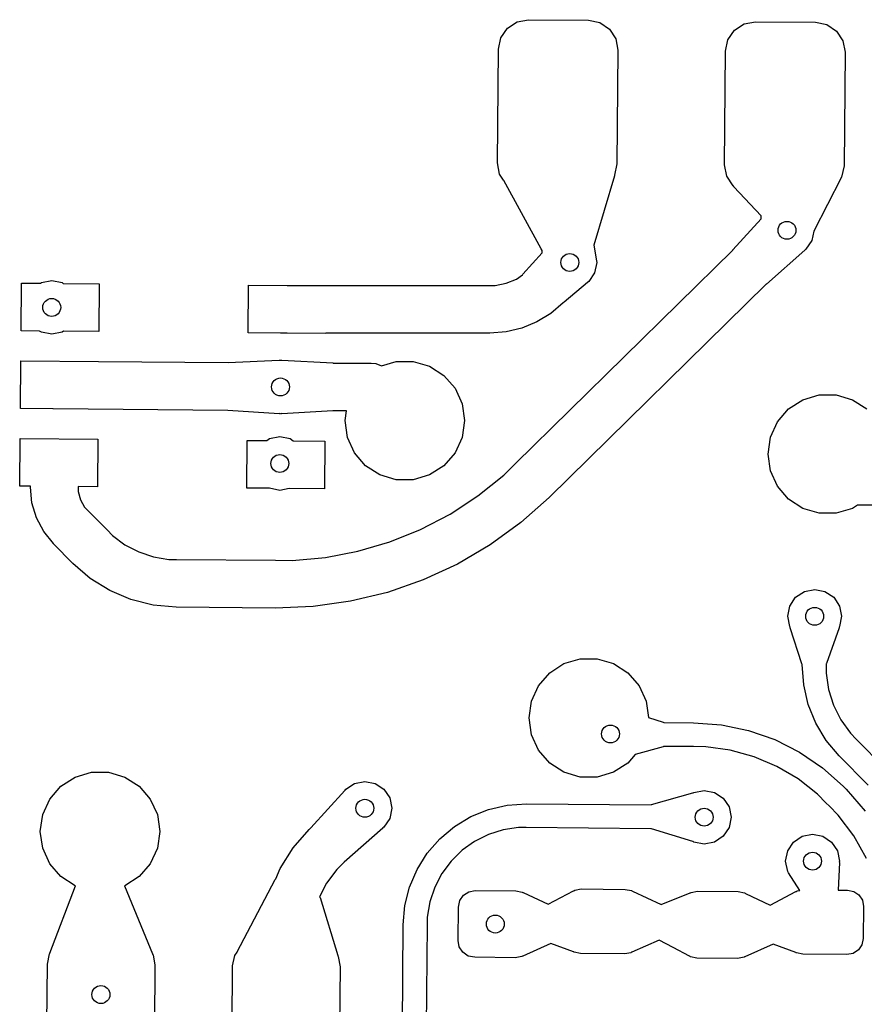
# Model space of a CAD drawing. Extents: x 123.6 to 185.8, y -114.3 to -69.
# Tile 6 of 16: x 139.3 to 146.4, y -77.4 to -69.2. Entities that reach past the tile are written whole.
import ezdxf

# ---------------------------------------------------------------- set-up
doc = ezdxf.new("R2010")
doc.units = 0
doc.layers.add('BLACK', color=7, linetype='CONTINUOUS')

msp = doc.modelspace()

# ---------------------------------------------------------------- linework, layer by layer
at = {"layer": 'BLACK', "linetype": 'CONTINUOUS'}
for p, q in [((143.490539, -69.181463), (143.586372, -69.163269)), ((143.586372, -69.163269), (144.086353, -69.167632)), ((144.086353, -69.167632), (144.181855, -69.187496)), ((143.354064, -69.315577), (143.408963, -69.234947)), ((143.408963, -69.234947), (143.490539, -69.181463)), ((144.181855, -69.187496), (144.262485, -69.242395)), ((144.262485, -69.242395), (144.315968, -69.323971)), ((145.253992, -69.332157), (145.308891, -69.251527)), ((145.308891, -69.251527), (145.390467, -69.198043)), ((145.390467, -69.198043), (145.4863, -69.179849)), ((145.4863, -69.179849), (145.986281, -69.184212)), ((145.986281, -69.184212), (146.081783, -69.204076)), ((146.081783, -69.204076), (146.162413, -69.258975)), ((143.3342, -69.411078), (143.354064, -69.315577)), ((144.315968, -69.323971), (144.334162, -69.419804)), ((145.234128, -69.427658), (145.253992, -69.332157)), ((146.162413, -69.258975), (146.215896, -69.340551)), ((143.32591, -70.361042), (143.3342, -69.411078)), ((146.215896, -69.340551), (146.23409, -69.436384)), ((144.334162, -69.419804), (144.325872, -70.369768)), ((145.225838, -70.377622), (145.234128, -69.427658)), ((146.23409, -69.436384), (146.2258, -70.386348)), ((143.344104, -70.456875), (143.32591, -70.361042)), ((144.325872, -70.369768), (144.306008, -70.465269)), ((145.244032, -70.473455), (145.225838, -70.377622)), ((146.2258, -70.386348), (146.205936, -70.481849)), ((143.377591, -70.507952), (143.344104, -70.456875)), ((144.304216, -70.471258), (144.13085, -71.050969)), ((144.304655, -70.46901), (144.304216, -70.471258)), ((144.306008, -70.465269), (144.304283, -70.467801)), ((144.304283, -70.467801), (144.304655, -70.46901)), ((145.297515, -70.555031), (145.244032, -70.473455)), ((146.202378, -70.488717), (145.972074, -70.933389)), ((146.20323, -70.485822), (146.202378, -70.488717)), ((146.205936, -70.481849), (146.20323, -70.485822)), ((143.377733, -70.509243), (143.377591, -70.507952)), ((143.691865, -71.0818), (143.377733, -70.509243)), ((145.302637, -70.558519), (145.297515, -70.555031)), ((145.30388, -70.561803), (145.302637, -70.558519)), ((145.5338, -70.806436), (145.30388, -70.561803)), ((145.531666, -70.831073), (145.5338, -70.806436)), ((145.294944, -71.091186), (145.531666, -70.831073)), ((145.972074, -70.933389), (145.956243, -71.012981)), ((144.13085, -71.050969), (144.153592, -71.182394)), ((145.956243, -71.012981), (145.907469, -71.085976)), ((143.476896, -72.878641), (145.294392, -71.092592)), ((143.537277, -71.295069), (143.700932, -71.114972)), ((143.69977, -71.096209), (143.691865, -71.0818)), ((143.700932, -71.114972), (143.69977, -71.096209)), ((145.294392, -71.092592), (145.294944, -71.091186)), ((145.898144, -71.094177), (145.576175, -71.377356)), ((145.898653, -71.093702), (145.898144, -71.094177)), ((145.899722, -71.091151), (145.898653, -71.093702)), ((145.907469, -71.085976), (145.899722, -71.091151)), ((144.155952, -71.196028), (144.138825, -71.282132)), ((144.153592, -71.182394), (144.153405, -71.183224)), ((144.153405, -71.183224), (144.155952, -71.196028)), ((143.483757, -71.334842), (143.534518, -71.300928)), ((143.534463, -71.300651), (143.537277, -71.295069)), ((143.534518, -71.300928), (143.534463, -71.300651)), ((144.138825, -71.282132), (144.090051, -71.355127)), ((139.338975, -71.768891), (139.342466, -71.368906)), ((139.342466, -71.368906), (139.501209, -71.370291)), ((139.501209, -71.370291), (139.509597, -71.364687)), ((139.509597, -71.364687), (139.595701, -71.34756)), ((139.595701, -71.34756), (139.681805, -71.364687)), ((139.681805, -71.364687), (139.692693, -71.371962)), ((139.692693, -71.371962), (139.992441, -71.374579)), ((139.992441, -71.374579), (139.98895, -71.774564)), ((141.238903, -71.785471), (141.242394, -71.385486)), ((141.242394, -71.385486), (141.566522, -71.388315)), ((141.566522, -71.388315), (143.261276, -71.388315)), ((143.261276, -71.388315), (143.26128, -71.388315)), ((143.26128, -71.388315), (143.261283, -71.388315)), ((143.261283, -71.388315), (143.261283, -71.388285)), ((143.261283, -71.388285), (143.307541, -71.388287)), ((143.307541, -71.388287), (143.398281, -71.370242)), ((143.398281, -71.370242), (143.483757, -71.334842)), ((145.574839, -71.377811), (143.757259, -73.163942)), ((144.080211, -71.363289), (143.882676, -71.527145)), ((144.080978, -71.362593), (144.080211, -71.363289)), ((144.081795, -71.360643), (144.080978, -71.362593)), ((144.090051, -71.355127), (144.081795, -71.360643)), ((145.576175, -71.377356), (145.574839, -71.377811)), ((143.876219, -71.533601), (143.772446, -71.622221)), ((143.87622, -71.533602), (143.876219, -71.533601)), ((143.876222, -71.533598), (143.87622, -71.533602)), ((143.876229, -71.533593), (143.876222, -71.533598)), ((143.882676, -71.527145), (143.876229, -71.533593)), ((143.772446, -71.622221), (143.656087, -71.693516)), ((143.656087, -71.693516), (143.530008, -71.745733)), ((139.494352, -71.770247), (139.338975, -71.768891)), ((139.509597, -71.780433), (139.494352, -71.770247)), ((139.595701, -71.79756), (139.509597, -71.780433)), ((139.681805, -71.780433), (139.595701, -71.79756)), ((139.694435, -71.771993), (139.681805, -71.780433)), ((139.98895, -71.774564), (139.694435, -71.771993)), ((141.51086, -71.787844), (141.238903, -71.785471)), ((141.515636, -71.788315), (141.51086, -71.787844)), ((141.56475, -71.788315), (141.515636, -71.788315)), ((141.888878, -71.791144), (141.56475, -71.788315)), ((141.888903, -71.788315), (141.888878, -71.791144)), ((143.261269, -71.788315), (141.888903, -71.788315)), ((143.261276, -71.788315), (143.261269, -71.788315)), ((143.262816, -71.788163), (143.261276, -71.788315)), ((143.397313, -71.777583), (143.262816, -71.788163)), ((143.530008, -71.745733), (143.397313, -71.777583)), ((139.333303, -72.418866), (139.336794, -72.018881)), ((139.336794, -72.018881), (139.986769, -72.024554)), ((139.986769, -72.024554), (139.986765, -72.02499)), ((139.986765, -72.02499), (141.071775, -72.034459)), ((141.071775, -72.034459), (141.073159, -72.033855)), ((141.073159, -72.033855), (141.497768, -72.013865)), ((141.497768, -72.013865), (141.50108, -72.015057)), ((141.50108, -72.015057), (141.509964, -72.013291)), ((141.509964, -72.013291), (141.518927, -72.015073)), ((141.518927, -72.015073), (141.521661, -72.013956)), ((141.521661, -72.013956), (141.522258, -72.013974)), ((141.522258, -72.013974), (141.948913, -72.037677)), ((141.948913, -72.037677), (141.95019, -72.038291)), ((141.95019, -72.038291), (142.268291, -72.038291)), ((142.268291, -72.038291), (142.307309, -72.042134)), ((142.307309, -72.042134), (142.354384, -72.061633)), ((142.354384, -72.061633), (142.478843, -72.025089)), ((142.478843, -72.025089), (142.621157, -72.025089)), ((142.621157, -72.025089), (142.757708, -72.065184)), ((142.757708, -72.065184), (142.87743, -72.142125)), ((142.87743, -72.142125), (142.970627, -72.24968)), ((142.970627, -72.24968), (143.029746, -72.379134)), ((143.029746, -72.379134), (143.05, -72.52)), ((145.76257, -72.422125), (145.882292, -72.345184)), ((145.882292, -72.345184), (146.018843, -72.305089)), ((146.018843, -72.305089), (146.161157, -72.305089)), ((146.161157, -72.305089), (146.297708, -72.345184)), ((146.297708, -72.345184), (146.41743, -72.422125)), ((139.603869, -72.421227), (139.333303, -72.418866)), ((139.608291, -72.421702), (139.603869, -72.421227)), ((141.068399, -72.434444), (139.608291, -72.421702)), ((141.069666, -72.435067), (141.068399, -72.434444)), ((141.497571, -72.462496), (141.069666, -72.435067)), ((141.498267, -72.46252), (141.497571, -72.462496)), ((141.500825, -72.461473), (141.498267, -72.46252)), ((141.509964, -72.463291), (141.500825, -72.461473)), ((141.519052, -72.461483), (141.509964, -72.463291)), ((141.522258, -72.462607), (141.519052, -72.461483)), ((141.948913, -72.438904), (141.522258, -72.462607)), ((141.950284, -72.438291), (141.948913, -72.438904)), ((142.061748, -72.438291), (141.950284, -72.438291)), ((142.05, -72.52), (142.061748, -72.438291)), ((145.669373, -72.52968), (145.76257, -72.422125)), ((142.070254, -72.660866), (142.05, -72.52)), ((143.05, -72.52), (143.029746, -72.660866)), ((145.610254, -72.659134), (145.669373, -72.52968)), ((139.327631, -73.068841), (139.331122, -72.668856)), ((139.331122, -72.668856), (139.981097, -72.674529)), ((139.981097, -72.674529), (139.977606, -73.074514)), ((141.227559, -73.085421), (141.23105, -72.685436)), ((141.23105, -72.685436), (141.395106, -72.686867)), ((141.395106, -72.686867), (141.418266, -72.671393)), ((141.418266, -72.671393), (141.50437, -72.654266)), ((141.50437, -72.654266), (141.590474, -72.671393)), ((141.590474, -72.671393), (141.616525, -72.6888)), ((141.616525, -72.6888), (141.881025, -72.691109)), ((141.881025, -72.691109), (141.877534, -73.091094)), ((142.129373, -72.79032), (142.070254, -72.660866)), ((143.029746, -72.660866), (142.970627, -72.79032)), ((145.59, -72.8), (145.610254, -72.659134)), ((142.22257, -72.897875), (142.129373, -72.79032)), ((142.970627, -72.79032), (142.87743, -72.897875)), ((143.377781, -72.976038), (143.476896, -72.87864)), ((143.476896, -72.87864), (143.476896, -72.878641)), ((145.610254, -72.940866), (145.59, -72.8)), ((142.342292, -72.974816), (142.22257, -72.897875)), ((142.87743, -72.897875), (142.757708, -72.974816)), ((145.669373, -73.07032), (145.610254, -72.940866)), ((142.478843, -73.014911), (142.342292, -72.974816)), ((142.621157, -73.014911), (142.478843, -73.014911)), ((142.757708, -72.974816), (142.621157, -73.014911)), ((143.161412, -73.150467), (143.377781, -72.976038)), ((139.417668, -73.069626), (139.327631, -73.068841)), ((139.430306, -73.208707), (139.41764, -73.07874)), ((139.41764, -73.07874), (139.417668, -73.07874)), ((139.417668, -73.078728), (139.417668, -73.069626)), ((139.417668, -73.078736), (139.417668, -73.078728)), ((139.417668, -73.07874), (139.417668, -73.078736)), ((139.817639, -73.079016), (139.81759, -73.114334)), ((139.81759, -73.114334), (139.835831, -73.183195)), ((139.817668, -73.078728), (139.817639, -73.079016)), ((139.977606, -73.074514), (139.817668, -73.073118)), ((139.817668, -73.073118), (139.817668, -73.078728)), ((141.418184, -73.087084), (141.227559, -73.085421)), ((141.418266, -73.087139), (141.418184, -73.087084)), ((141.50437, -73.104266), (141.418266, -73.087139)), ((141.583492, -73.088527), (141.50437, -73.104266)), ((141.877534, -73.091094), (141.583492, -73.088527)), ((145.76257, -73.177875), (145.669373, -73.07032)), ((139.467811, -73.333787), (139.430306, -73.208707)), ((139.835831, -73.183195), (139.871095, -73.245091)), ((142.928988, -73.302848), (143.161412, -73.150467)), ((143.757249, -73.163949), (143.520643, -73.374662)), ((143.757259, -73.163942), (143.757249, -73.163949)), ((145.882292, -73.254816), (145.76257, -73.177875)), ((139.871095, -73.245091), (139.896099, -73.270457)), ((139.896099, -73.270457), (139.896101, -73.270461)), ((139.896101, -73.270461), (139.896111, -73.270469)), ((139.896111, -73.270469), (140.058184, -73.435395)), ((146.018843, -73.294911), (145.882292, -73.254816)), ((146.297708, -73.254816), (146.161157, -73.294911)), ((146.338536, -73.228577), (146.297708, -73.254816)), ((146.677185, -73.228577), (146.338536, -73.228577)), ((139.528747, -73.44928), (139.467811, -73.333787)), ((142.682747, -73.431714), (142.928988, -73.302848)), ((143.520643, -73.374662), (143.264515, -73.561174)), ((146.161157, -73.294911), (146.018843, -73.294911)), ((139.609851, -73.549642), (139.528747, -73.44928)), ((140.058184, -73.435395), (140.058185, -73.435397)), ((140.058185, -73.435397), (140.058187, -73.435398)), ((140.058187, -73.435398), (140.058191, -73.435394)), ((140.058191, -73.435394), (140.103753, -73.481759)), ((142.425062, -73.535823), (142.682747, -73.431714)), ((140.103753, -73.481759), (140.20826, -73.559093)), ((142.158412, -73.614174), (142.425062, -73.535823)), ((139.610811, -73.550833), (139.609851, -73.549642)), ((139.772884, -73.715759), (139.610811, -73.550833)), ((140.20826, -73.559093), (140.32358, -73.619125)), ((140.32358, -73.619125), (140.44687, -73.660378)), ((141.885367, -73.666012), (142.158412, -73.614174)), ((143.264515, -73.561174), (142.991338, -73.721683)), ((140.44687, -73.660378), (140.575097, -73.681836)), ((140.575097, -73.681836), (140.640099, -73.682403)), ((140.640099, -73.682403), (140.640099, -73.682404)), ((140.640099, -73.682404), (140.6401, -73.682404)), ((140.6401, -73.682404), (141.469599, -73.689643)), ((141.469599, -73.689643), (141.4696, -73.689623)), ((141.4696, -73.689623), (141.608555, -73.690836)), ((141.608555, -73.690836), (141.885367, -73.666012)), ((139.773141, -73.715974), (139.772884, -73.715759)), ((139.918073, -73.841965), (139.773141, -73.715974)), ((142.991338, -73.721683), (142.703745, -73.854643)), ((140.081218, -73.943912), (139.918073, -73.841965)), ((142.703745, -73.854643), (142.404503, -73.958775)), ((140.258302, -74.019081), (140.081218, -73.943912)), ((145.821077, -73.999924), (145.894072, -73.95115)), ((145.894072, -73.95115), (145.980176, -73.934023)), ((145.980176, -73.934023), (146.06628, -73.95115)), ((146.06628, -73.95115), (146.139275, -73.999924)), ((140.444965, -74.065622), (140.258302, -74.019081)), ((142.096497, -74.033074), (141.78269, -74.076825)), ((142.404503, -73.958775), (142.096497, -74.033074)), ((145.772303, -74.072919), (145.821077, -73.999924)), ((146.139275, -73.999924), (146.188049, -74.072919)), ((140.636555, -74.082382), (140.444965, -74.065622)), ((140.63661, -74.082388), (140.636555, -74.082382)), ((141.466106, -74.089626), (140.63661, -74.082388)), ((141.466107, -74.089627), (141.466106, -74.089626)), ((141.466108, -74.089627), (141.466107, -74.089626)), ((141.466107, -74.089626), (141.466107, -74.089627)), ((141.466494, -74.089592), (141.466108, -74.089627)), ((141.78269, -74.076825), (141.466494, -74.089592)), ((145.755176, -74.159023), (145.772303, -74.072919)), ((146.188049, -74.072919), (146.205176, -74.159023)), ((145.772303, -74.245127), (145.755176, -74.159023)), ((146.205176, -74.159023), (146.188049, -74.245127)), ((145.776009, -74.250673), (145.772303, -74.245127)), ((145.775643, -74.255376), (145.776009, -74.250673)), ((145.873981, -74.557148), (145.775643, -74.255376)), ((146.184398, -74.255531), (146.079339, -74.554962)), ((146.188049, -74.245127), (146.184276, -74.250772)), ((146.184276, -74.250772), (146.184398, -74.255531)), ((143.882292, -74.555184), (144.018843, -74.515089)), ((144.018843, -74.515089), (144.161157, -74.515089)), ((144.161157, -74.515089), (144.297708, -74.555184)), ((143.76257, -74.632125), (143.882292, -74.555184)), ((144.297708, -74.555184), (144.41743, -74.632125)), ((145.876659, -74.56145), (145.873981, -74.557148)), ((145.88843, -74.731847), (145.876627, -74.563139)), ((145.876627, -74.563139), (145.876645, -74.56314)), ((145.876645, -74.563135), (145.876659, -74.56145)), ((145.876645, -74.56314), (145.876645, -74.563135)), ((146.076617, -74.565064), (146.076019, -74.633956)), ((146.076637, -74.564881), (146.076617, -74.565064)), ((146.076697, -74.557912), (146.076637, -74.564881)), ((146.079339, -74.554962), (146.076697, -74.557912)), ((143.669373, -74.73968), (143.76257, -74.632125)), ((144.41743, -74.632125), (144.510627, -74.73968)), ((146.076019, -74.633956), (146.096446, -74.770601)), ((143.610254, -74.869134), (143.669373, -74.73968)), ((144.510627, -74.73968), (144.569746, -74.869134)), ((145.926479, -74.896632), (145.88843, -74.731847)), ((146.096446, -74.770601), (146.137996, -74.90237)), ((143.59, -75.01), (143.610254, -74.869134)), ((144.569746, -74.869134), (144.589636, -75.007468)), ((145.989836, -75.053436), (145.926479, -74.896632)), ((146.137996, -74.90237), (146.199647, -75.026016)), ((143.610254, -75.150866), (143.59, -75.01)), ((144.589636, -75.007468), (144.71364, -75.045517)), ((144.71364, -75.045517), (144.716683, -75.048031)), ((144.716683, -75.048031), (144.967357, -75.050219)), ((144.967357, -75.050219), (144.967359, -75.050219)), ((144.967359, -75.050219), (144.96736, -75.050219)), ((144.96736, -75.050219), (145.199276, -75.067459)), ((145.199276, -75.067459), (145.426956, -75.114824)), ((146.076941, -75.198399), (145.989836, -75.053436)), ((146.199647, -75.026016), (146.27988, -75.138497)), ((143.669373, -75.28032), (143.610254, -75.150866)), ((145.426956, -75.114824), (145.646507, -75.191501)), ((146.27988, -75.138497), (146.3283, -75.18777)), ((146.3283, -75.18777), (146.569786, -75.433507)), ((144.711839, -75.250476), (144.478532, -75.317358)), ((144.716028, -75.248032), (144.711839, -75.250476)), ((144.965609, -75.25021), (144.716028, -75.248032)), ((144.96561, -75.250211), (144.965609, -75.25021)), ((145.069024, -75.251116), (144.96561, -75.250211)), ((145.273847, -75.279908), (145.069024, -75.251116)), ((145.646507, -75.191501), (145.854171, -75.29618)), ((146.185625, -75.327921), (146.076941, -75.198399)), ((143.76257, -75.387875), (143.669373, -75.28032)), ((144.478532, -75.317358), (144.41743, -75.387875)), ((145.47316, -75.335188), (145.273847, -75.279908)), ((145.663552, -75.416011), (145.47316, -75.335188)), ((145.854171, -75.29618), (146.046395, -75.427069)), ((146.18565, -75.327952), (146.185625, -75.327921)), ((146.427134, -75.573687), (146.18565, -75.327952)), ((143.882292, -75.464816), (143.76257, -75.387875)), ((144.41743, -75.387875), (144.297708, -75.464816)), ((145.841765, -75.520994), (145.663552, -75.416011)), ((146.046395, -75.427069), (146.218985, -75.58112)), ((139.67257, -75.582125), (139.792292, -75.505184)), ((139.792292, -75.505184), (139.928843, -75.465089)), ((139.928843, -75.465089), (140.071157, -75.465089)), ((140.071157, -75.465089), (140.207708, -75.505184)), ((140.207708, -75.505184), (140.32743, -75.582125)), ((144.018843, -75.504911), (143.882292, -75.464816)), ((144.161157, -75.504911), (144.018843, -75.504911)), ((144.297708, -75.464816), (144.161157, -75.504911)), ((139.579373, -75.68968), (139.67257, -75.582125)), ((140.32743, -75.582125), (140.420627, -75.68968)), ((142.056906, -75.607137), (142.129901, -75.558363)), ((142.129901, -75.558363), (142.216005, -75.541236)), ((142.216005, -75.541236), (142.302109, -75.558363)), ((142.302109, -75.558363), (142.375104, -75.607137)), ((146.004751, -75.64834), (145.841765, -75.520994)), ((146.218985, -75.58112), (146.219916, -75.581898)), ((146.219916, -75.581898), (146.243269, -75.605662)), ((141.762579, -75.930545), (142.048689, -75.616165)), ((142.048689, -75.616165), (142.051875, -75.614666)), ((142.051875, -75.614666), (142.056906, -75.607137)), ((142.375104, -75.607137), (142.423878, -75.680132)), ((142.423878, -75.680132), (142.441005, -75.766236)), ((144.615131, -75.73469), (144.959362, -75.636009)), ((144.959362, -75.636009), (144.964237, -75.636564)), ((144.964237, -75.636564), (144.969357, -75.633144)), ((144.969357, -75.633144), (145.055461, -75.616017)), ((145.055461, -75.616017), (145.141565, -75.633144)), ((145.141565, -75.633144), (145.21456, -75.681918)), ((145.21456, -75.681918), (145.263334, -75.754913)), ((146.077235, -75.722106), (146.004751, -75.64834)), ((146.243269, -75.605662), (146.24327, -75.605663)), ((146.24327, -75.605663), (146.401943, -75.789812)), ((139.520254, -75.819134), (139.579373, -75.68968)), ((140.420627, -75.68968), (140.479746, -75.819134)), ((143.252037, -75.775286), (143.408274, -75.739217)), ((143.408274, -75.739217), (143.568229, -75.728033)), ((143.568229, -75.728033), (143.568229, -75.728034)), ((143.568229, -75.728034), (144.61094, -75.737133)), ((144.61094, -75.737133), (144.615131, -75.73469)), ((145.263334, -75.754913), (145.280461, -75.841017)), ((146.077264, -75.722078), (146.077235, -75.722106)), ((146.077266, -75.72208), (146.077264, -75.722078)), ((146.10062, -75.745845), (146.077266, -75.72208)), ((146.176803, -75.82337), (146.10062, -75.745845)), ((139.5, -75.96), (139.520254, -75.819134)), ((140.479746, -75.819134), (140.5, -75.96)), ((142.441005, -75.766236), (142.423878, -75.85234)), ((142.965925, -75.917939), (143.103367, -75.835353)), ((143.103367, -75.835353), (143.252037, -75.775286)), ((145.280461, -75.841017), (145.263334, -75.927121)), ((146.307629, -75.996981), (146.176803, -75.82337)), ((141.762027, -75.931951), (141.762579, -75.930545)), ((142.367357, -75.93051), (142.366288, -75.933061)), ((142.375104, -75.925335), (142.367357, -75.93051)), ((142.423878, -75.85234), (142.375104, -75.925335)), ((142.843097, -76.021005), (142.965925, -75.917939)), ((143.501804, -75.927461), (143.373865, -75.94658)), ((143.566471, -75.928024), (143.501804, -75.927461)), ((143.566481, -75.928025), (143.566471, -75.928024)), ((143.566482, -75.928026), (143.566481, -75.928025)), ((144.610288, -75.937135), (143.566482, -75.928026)), ((145.263334, -75.927121), (145.21456, -76.000116)), ((139.520254, -76.100866), (139.5, -75.96)), ((140.5, -75.96), (140.479746, -76.100866)), ((141.616592, -76.097353), (141.749943, -75.94395)), ((141.749943, -75.94395), (141.750521, -75.943259)), ((141.750521, -75.943259), (141.762027, -75.931951)), ((142.365779, -75.933536), (142.04381, -76.216715)), ((142.366288, -75.933061), (142.365779, -75.933536)), ((143.250492, -75.98548), (143.134724, -76.0432)), ((143.373865, -75.94658), (143.250492, -75.98548)), ((144.613331, -75.939649), (144.610288, -75.937135)), ((144.959228, -76.045782), (144.613331, -75.939649)), ((145.21456, -76.000116), (145.141565, -76.04889)), ((145.803185, -76.049846), (145.87618, -76.001072)), ((145.87618, -76.001072), (145.962284, -75.983945)), ((145.962284, -75.983945), (146.048388, -76.001072)), ((146.048388, -76.001072), (146.121383, -76.049846)), ((146.414675, -76.186182), (146.307629, -75.996981)), ((142.737885, -76.142011), (142.84308, -76.020994)), ((142.84308, -76.020994), (142.843094, -76.021008)), ((142.843094, -76.021008), (142.843097, -76.021005)), ((143.134724, -76.0432), (143.029411, -76.118321)), ((144.964357, -76.045549), (144.959228, -76.045782)), ((144.969357, -76.04889), (144.964357, -76.045549)), ((145.055461, -76.066017), (144.969357, -76.04889)), ((145.141565, -76.04889), (145.055461, -76.066017)), ((145.754411, -76.122841), (145.803185, -76.049846)), ((146.121383, -76.049846), (146.170157, -76.122841)), ((139.579373, -76.23032), (139.520254, -76.100866)), ((140.479746, -76.100866), (140.420627, -76.23032)), ((141.508401, -76.270489), (141.616592, -76.097353)), ((142.652917, -76.277995), (142.737885, -76.142011)), ((142.983209, -76.163695), (142.937131, -76.208978)), ((142.983278, -76.163656), (142.983209, -76.163695)), ((142.983279, -76.163656), (142.983278, -76.163656)), ((143.029411, -76.118321), (142.983279, -76.163656)), ((145.737284, -76.208945), (145.754411, -76.122841)), ((146.170157, -76.122841), (146.187284, -76.208945)), ((139.67257, -76.337875), (139.579373, -76.23032)), ((140.420627, -76.23032), (140.32743, -76.337875)), ((142.030897, -76.228572), (141.980316, -76.278279)), ((142.030885, -76.228559), (142.030884, -76.22856)), ((142.030884, -76.22856), (142.030897, -76.228572)), ((142.042473, -76.21717), (142.030885, -76.228559)), ((142.04381, -76.216715), (142.042473, -76.21717)), ((142.937131, -76.208978), (142.860186, -76.312967)), ((145.754411, -76.295049), (145.737284, -76.208945)), ((146.186742, -76.22111), (146.176515, -76.450823)), ((146.187284, -76.208945), (146.185545, -76.217686)), ((146.185545, -76.217686), (146.186754, -76.220642)), ((146.186754, -76.220642), (146.186742, -76.22111)), ((139.792292, -76.414816), (139.67257, -76.337875)), ((140.32743, -76.337875), (140.207708, -76.414816)), ((141.471225, -76.358062), (141.508401, -76.270489)), ((141.980316, -76.278279), (141.895949, -76.392291)), ((142.590268, -76.425597), (142.652917, -76.277995)), ((142.860186, -76.312967), (142.800457, -76.427714)), ((145.761916, -76.306281), (145.754411, -76.295049)), ((145.76201, -76.306791), (145.761916, -76.306281)), ((145.857034, -76.453627), (145.76201, -76.306791)), ((139.580432, -76.978146), (139.794477, -76.415457)), ((139.794477, -76.415457), (139.792292, -76.414816)), ((140.207708, -76.414816), (140.205907, -76.415344)), ((140.205907, -76.415344), (140.4397, -76.985417)), ((141.148163, -76.967227), (141.466636, -76.361881)), ((141.466636, -76.361881), (141.471225, -76.358062)), ((141.895949, -76.392291), (141.83591, -76.50762)), ((141.83591, -76.50762), (141.84111, -76.512912)), ((142.551481, -76.581183), (142.590268, -76.425597)), ((142.800457, -76.427714), (142.759413, -76.550392)), ((143.009944, -76.539617), (143.040687, -76.494465)), ((143.040687, -76.494465), (143.086369, -76.464514)), ((143.086369, -76.464514), (143.140036, -76.454325)), ((143.140036, -76.454325), (143.480023, -76.457292)), ((143.480023, -76.457292), (143.533504, -76.468416)), ((143.533504, -76.468416), (143.538232, -76.471635)), ((143.538232, -76.471635), (143.541617, -76.472251)), ((143.541617, -76.472251), (143.748679, -76.570148)), ((143.748679, -76.570148), (143.963094, -76.457603)), ((143.963094, -76.457603), (143.964946, -76.457434)), ((143.964946, -76.457434), (143.973428, -76.451874)), ((143.973428, -76.451874), (144.025177, -76.442049)), ((144.025177, -76.442049), (144.395163, -76.445278)), ((144.395163, -76.445278), (144.446733, -76.456004)), ((144.446733, -76.456004), (144.450921, -76.458856)), ((144.450921, -76.458856), (144.454425, -76.459562)), ((144.454425, -76.459562), (144.69477, -76.570744)), ((144.69477, -76.570744), (144.938436, -76.473905)), ((144.938436, -76.473905), (144.941499, -76.473949)), ((144.941499, -76.473949), (144.946385, -76.470746)), ((144.946385, -76.470746), (145.000052, -76.460557)), ((145.000052, -76.460557), (145.340039, -76.463524)), ((145.340039, -76.463524), (145.39352, -76.474648)), ((145.39352, -76.474648), (145.398248, -76.477867)), ((145.398248, -76.477867), (145.401633, -76.478483)), ((145.401633, -76.478483), (145.608695, -76.576379)), ((145.608695, -76.576379), (145.823111, -76.463835)), ((145.823111, -76.463835), (145.824961, -76.463667)), ((145.824961, -76.463667), (145.833444, -76.458106)), ((145.833444, -76.458106), (145.857034, -76.453627)), ((146.176515, -76.450823), (146.255179, -76.45151)), ((146.255179, -76.45151), (146.306749, -76.462236)), ((146.306749, -76.462236), (146.350289, -76.491882)), ((146.350289, -76.491882), (146.379171, -76.535933)), ((141.84111, -76.512912), (141.841446, -76.513859)), ((141.841446, -76.513859), (141.990647, -76.999445)), ((142.537518, -76.740847), (142.551481, -76.581183)), ((142.759413, -76.550392), (142.738067, -76.67798)), ((142.99882, -76.593098), (143.009944, -76.539617)), ((146.379171, -76.535933), (146.388996, -76.587683)), ((146.388996, -76.587683), (146.38664, -76.857672)), ((142.996376, -76.873087), (142.99882, -76.593098)), ((142.496163, -81.478962), (142.537511, -76.740916)), ((142.537511, -76.740916), (142.537518, -76.740847)), ((142.737503, -76.742662), (142.696156, -81.480637)), ((142.737504, -76.742658), (142.737503, -76.742658)), ((142.737503, -76.742658), (142.737503, -76.742662)), ((142.738067, -76.67798), (142.737504, -76.742658)), ((143.006565, -76.926754), (142.996376, -76.873087)), ((143.772234, -76.897146), (143.536982, -77.003388)), ((143.961553, -76.968533), (143.772234, -76.897146)), ((144.679114, -76.870816), (144.449956, -76.972006)), ((144.796061, -76.932546), (144.679114, -76.870816)), ((145.632249, -76.903377), (145.396997, -77.009619)), ((145.821569, -76.974765), (145.632249, -76.903377)), ((146.375913, -76.909243), (146.346267, -76.952783)), ((146.38664, -76.857672), (146.375913, -76.909243)), ((139.559509, -77.072104), (139.577387, -76.986152)), ((139.577387, -76.986152), (139.579891, -76.982473)), ((139.579891, -76.982473), (139.580432, -76.978146)), ((140.4397, -76.985417), (140.439689, -76.988504)), ((140.439689, -76.988504), (140.4431, -76.993707)), ((140.4431, -76.993707), (140.459474, -77.079957)), ((141.109449, -77.08563), (141.127327, -76.999678)), ((141.127327, -76.999678), (141.147583, -76.969928)), ((141.147583, -76.969928), (141.148163, -76.967227)), ((141.990647, -76.999445), (141.990303, -77.003059)), ((143.036516, -76.972437), (143.006565, -76.926754)), ((143.081668, -77.00318), (143.036516, -76.972437)), ((143.965867, -76.96924), (143.961553, -76.968533)), ((143.968895, -76.971302), (143.965867, -76.96924)), ((144.020465, -76.982028), (143.968895, -76.971302)), ((144.390451, -76.985257), (144.020465, -76.982028)), ((144.4422, -76.975432), (144.390451, -76.985257)), ((144.447333, -76.972066), (144.4422, -76.975432)), ((144.449956, -76.972006), (144.447333, -76.972066)), ((144.933378, -77.005028), (144.796061, -76.932546)), ((145.825883, -76.975472), (145.821569, -76.974765)), ((145.828911, -76.977534), (145.825883, -76.975472)), ((145.880481, -76.98826), (145.828911, -76.977534)), ((146.250467, -76.991489), (145.880481, -76.98826)), ((146.302216, -76.981664), (146.250467, -76.991489)), ((146.346267, -76.952783), (146.302216, -76.981664)), ((139.555146, -77.572085), (139.559509, -77.072104)), ((140.459474, -77.079957), (140.455111, -77.579938)), ((141.990303, -77.003059), (141.99304, -77.007233)), ((141.99304, -77.007233), (142.009414, -77.093483)), ((143.135149, -77.014304), (143.081668, -77.00318)), ((143.475136, -77.017271), (143.135149, -77.014304)), ((143.528803, -77.007082), (143.475136, -77.017271)), ((143.534308, -77.003472), (143.528803, -77.007082)), ((143.536982, -77.003388), (143.534308, -77.003472)), ((144.936048, -77.005574), (144.933378, -77.005028)), ((144.941684, -77.009412), (144.936048, -77.005574)), ((144.995165, -77.020536), (144.941684, -77.009412)), ((145.335152, -77.023503), (144.995165, -77.020536)), ((145.388819, -77.013314), (145.335152, -77.023503)), ((145.394326, -77.009703), (145.388819, -77.013314)), ((145.396997, -77.009619), (145.394326, -77.009703)), ((141.105086, -77.585611), (141.109449, -77.08563)), ((142.009414, -77.093483), (142.005051, -77.593464))]:
    msp.add_line(p, q, dxfattribs=at)
at = {"layer": 'BLACK'}
for centre in [(145.74837, -70.926877), (143.930952, -71.196028), (139.595701, -71.57256), (141.509964, -72.238291), (141.50437, -72.879266), (145.980176, -74.159023), (144.271511, -75.14415), (142.216005, -75.766236), (145.055461, -75.841017), (145.962284, -76.208945), (143.307586, -76.735799), (140.007309, -77.326021)]:
    msp.add_circle(centre, 0.075, dxfattribs=at)

doc.saveas('drawing.dxf')
